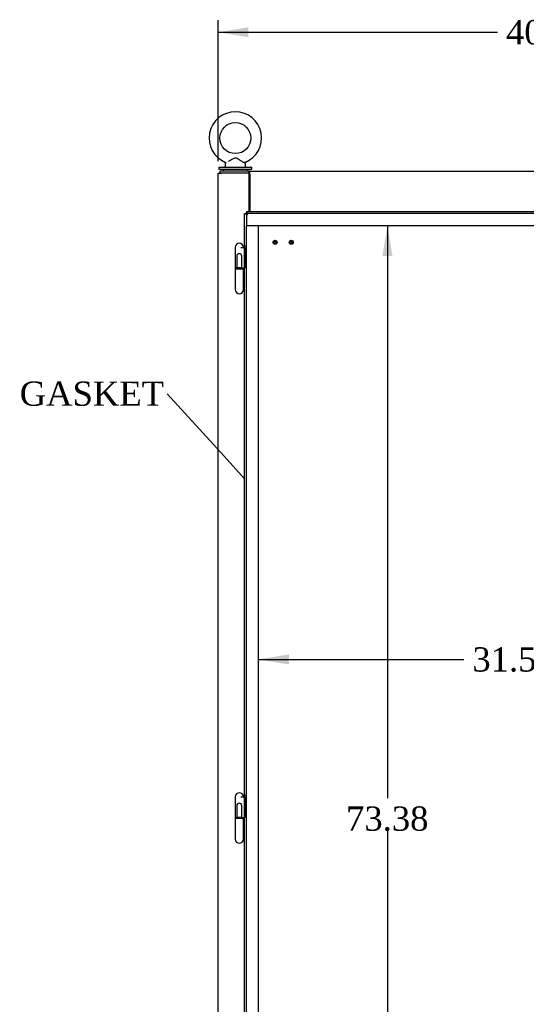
# Model space of a CAD drawing. Header units: inches. Extents: x 1 to 359, y -2 to 239.
# Tile 4 of 57: x 62 to 93, y 115 to 176. Entities that reach past the tile are written whole.
import ezdxf
from ezdxf import colors
from ezdxf.entities.mleader import LeaderData, LeaderLine
from ezdxf.enums import TextEntityAlignment as Align
from ezdxf.lldxf.tags import DXFTag
from ezdxf.math import Vec2, Vec3

# ---------------------------------------------------------------- set-up
doc = ezdxf.new("R2010")
doc.units = ezdxf.units.IN
doc.header["$MEASUREMENT"] = 0
for name, color, linetype in [('COM49747', 7, 'Continuous'), ('COM54272-5', 7, 'Continuous'), ('COM54275-6', 7, 'Continuous'), ('COM71137-8', 7, 'Continuous'), ('Default', 7, 'Continuous'), ('GSK11033', 7, 'Continuous'), ('HNG14563', 7, 'Continuous'), ('HNG14563B', 7, 'Continuous'), ('HNG14563MH', 7, 'Continuous'), ('SCS00681', 7, 'Continuous'), ('STD26020', 7, 'Continuous'), ('WAF25363', 7, 'Continuous'), ('WAM254785', 7, 'Continuous')]:
    doc.layers.add(name, color=color, linetype=linetype)
doc.styles.add('SEACAD_Times_New_Roman', font='times.ttf')
tags = doc.linetypes.add('HIDDEN2', pattern=[0.1875, 0.125, -0.0625]).pattern_tags.tags
tags[6:7] = [DXFTag(74, 4), DXFTag(75, 0), DXFTag(340, '0'), DXFTag(46, 0.0), DXFTag(50, 0.0), DXFTag(44, 0.0), DXFTag(45, 0.0)]
tags[4:5] = [DXFTag(74, 4), DXFTag(75, 0), DXFTag(340, '0'), DXFTag(46, 0.0), DXFTag(50, 0.0), DXFTag(44, 0.0), DXFTag(45, 0.0)]
doc.dimstyles.new('HAMMOND_(STH_-_300x200)', dxfattribs={"dimtxt": 1.5, "dimasz": 1.875, "dimexe": 0.75, "dimexo": 0.75, "dimgap": 0.375, "dimtad": 0, "dimtih": 1, "dimtoh": 1, "dimzin": 0, "dimdsep": 46, "dimtxsty": 'SEACAD_Times_New_Roman', "dimblk1": '_SE_FILLED', "dimblk2": '_SE_FILLED', "dimsah": 1, "dimcen": 0.75, "dimadec": 0, "dimazin": 0, "dimtfac": 0.8, "dimtofl": 0, "dimtmove": 0, "dimatfit": 3, "dimfxl": 0, "dimtolj": 1, "dimtzin": 0, "dimarcsym": 0})

# ---------------------------------------------------------------- blocks, each defined once
blk = doc.blocks.new('_SE_FILLED')
at = {"color": 0}
blk.add_line((0, 0), (-1, 0), dxfattribs=at)
blk.add_solid([(0, 0), (-1, -0.1665), (-1, 0.1665), (0, 0)], dxfattribs=at)
blk = doc.blocks.new('DMBLK1114')
at = {"layer": 'Default', "linetype": 'Continuous'}
for points in [[(76.193, 175.676), (74.318, 175.364), (76.193, 175.051)], [(113.193, 175.676), (113.193, 175.051), (115.068, 175.364)]]:
    blk.add_hatch(color=7, dxfattribs=at).paths.add_polyline_path(points)
at = {"layer": 'Default', "color": 7, "linetype": 'Continuous'}
for p, q in [((74.318, 167.391), (74.318, 176.114)), ((115.068, 167.391), (115.068, 176.114)), ((74.318, 175.364), (91.608, 175.364)), ((97.777, 175.364), (115.068, 175.364))]:
    blk.add_line(p, q, dxfattribs=at)
at = {"layer": 'Default', "color": 7, "linetype": 'Continuous', "style": 'SEACAD_Times_New_Roman'}
blk.add_text('40.75', height=1.5, dxfattribs=at).set_placement((92.133, 176.114), align=Align.TOP_LEFT)
blk = doc.blocks.new('DMBLK1115')
at = {"layer": 'Default', "linetype": 'Continuous'}
for points in [[(85.105, 161.516), (84.792, 163.391), (84.48, 161.516)], [(85.105, 91.891), (84.48, 91.891), (84.792, 90.016)]]:
    blk.add_hatch(color=7, dxfattribs=at).paths.add_polyline_path(points)
at = {"layer": 'Default', "color": 7, "linetype": 'Continuous'}
for p, q in [((84.792, 163.391), (84.792, 127.979)), ((84.792, 125.954), (84.792, 90.016))]:
    blk.add_line(p, q, dxfattribs=at)
at = {"layer": 'Default', "color": 7, "linetype": 'Continuous', "style": 'SEACAD_Times_New_Roman'}
blk.add_text('73.38', height=1.5, dxfattribs=at).set_placement((82.233, 127.454), align=Align.TOP_LEFT)
blk = doc.blocks.new('DMBLK1116')
at = {"layer": 'Default', "linetype": 'Continuous'}
for points in [[(78.693, 136.242), (78.693, 136.867), (76.818, 136.555)], [(106.525, 136.242), (108.4, 136.555), (106.525, 136.867)]]:
    blk.add_hatch(color=7, dxfattribs=at).paths.add_polyline_path(points)
at = {"layer": 'Default', "color": 7, "linetype": 'Continuous'}
for p, q in [((76.818, 136.555), (89.525, 136.555)), ((95.693, 136.555), (108.4, 136.555))]:
    blk.add_line(p, q, dxfattribs=at)
at = {"layer": 'Default', "color": 7, "linetype": 'Continuous', "style": 'SEACAD_Times_New_Roman'}
blk.add_text('31.58', height=1.5, dxfattribs=at).set_placement((90.05, 137.305), align=Align.TOP_LEFT)

msp = doc.modelspace()

# ---------------------------------------------------------------- linework, layer by layer
at = {"layer": 'COM49747', "color": 7, "linetype": 'Continuous'}
msp.add_line((76.24, 166.516), (76.26, 166.516), dxfattribs=at)
for radius, start in [(0.185, 86.90142), (0.06, 80.40593)]:
    msp.add_arc((76.26, 166.456), radius, start, 90, dxfattribs=at)
at = {"layer": 'COM54272-5', "color": 7, "linetype": 'Continuous'}
for p, q in [((74.443, 166.641), (74.443, 166.766)), ((76.24, 166.766), (74.443, 166.766)), ((76.24, 166.641), (76.24, 166.766)), ((76.27, 166.766), (76.24, 166.766)), ((76.27, 166.641), (76.24, 166.641)), ((76.27, 166.766), (112.116, 166.766)), ((76.27, 166.581), (76.27, 166.766)), ((76.27, 166.581), (76.27, 164.266))]:
    msp.add_line(p, q, dxfattribs=at)
at = {"layer": 'COM54275-6', "color": 7, "linetype": 'Continuous'}
for p, q in [((74.318, 89.468), (74.318, 166.641)), ((74.318, 166.641), (74.503, 166.641)), ((76.24, 166.641), (74.503, 166.641)), ((76.24, 164.266), (76.24, 166.641))]:
    msp.add_line(p, q, dxfattribs=at)
at = {"layer": 'COM71137-8', "color": 7, "linetype": 'Continuous'}
for p, q in [((75.943, 89.266), (75.943, 164.141)), ((75.943, 164.141), (76.018, 164.141)), ((76.068, 164.141), (76.018, 164.141)), ((76.068, 164.266), (112.318, 164.266)), ((76.068, 164.266), (76.068, 164.19)), ((76.068, 164.141), (76.068, 164.19)), ((76.114, 164.095), (76.068, 164.141)), ((76.128, 164.081), (76.127, 164.081)), ((76.127, 164.081), (76.127, 164.081)), ((76.127, 164.081), (76.128, 164.081)), ((76.128, 164.081), (76.128, 164.081))]:
    msp.add_line(p, q, dxfattribs=at)
at = {"layer": 'COM71137-8', "color": 7, "linetype": 'HIDDEN2'}
for p, q in [((76.068, 162.133), (75.943, 162.133)), ((76.068, 160.783), (75.943, 160.783)), ((76.068, 128.133), (75.943, 128.133)), ((76.068, 126.783), (75.943, 126.783))]:
    msp.add_line(p, q, dxfattribs=at)
at = {"layer": 'COM71137-8', "color": 7, "linetype": 'Continuous'}
for centre, start, end in [((76.782, 165.404), 238.83881, 243.66075), ((74.805, 163.427), 26.33925, 31.16119)]:
    msp.add_arc(centre, 1.476, start, end, dxfattribs=at)
at = {"layer": 'GSK11033', "color": 7, "linetype": 'HIDDEN2'}
for p, q in [((112.318, 164.141), (76.068, 164.141)), ((76.068, 164.141), (76.068, 163.391)), ((112.318, 163.391), (76.068, 163.391)), ((76.068, 90.016), (76.068, 163.391)), ((76.818, 163.391), (76.068, 163.391)), ((76.818, 90.016), (76.818, 163.391))]:
    msp.add_line(p, q, dxfattribs=at)
at = {"layer": 'HNG14563', "color": 7, "linetype": 'Continuous'}
for p, q in [((75.373, 162.055), (75.373, 160.783)), ((75.712, 162.053), (75.943, 162.053)), ((75.878, 162.053), (75.878, 162.055)), ((75.727, 160.783), (75.943, 160.783)), ((75.373, 128.055), (75.373, 126.783)), ((75.712, 128.053), (75.943, 128.053)), ((75.878, 128.053), (75.878, 128.055)), ((75.727, 126.783), (75.943, 126.783))]:
    msp.add_line(p, q, dxfattribs=at)
at = {"layer": 'HNG14563', "color": 7, "linetype": 'HIDDEN2'}
for p, q in [((75.469, 161.501), (75.469, 160.783)), ((75.782, 160.783), (75.782, 161.501)), ((75.943, 162.053), (75.971, 162.053)), ((75.971, 162.053), (75.971, 160.783)), ((75.971, 162.053), (75.989, 162.053)), ((75.989, 162.053), (75.989, 160.783)), ((75.943, 128.053), (75.971, 128.053)), ((75.971, 128.053), (75.971, 126.783)), ((75.971, 128.053), (75.989, 128.053)), ((75.989, 128.053), (75.989, 126.783)), ((75.469, 127.501), (75.469, 126.783)), ((75.782, 126.783), (75.782, 127.501))]:
    msp.add_line(p, q, dxfattribs=at)
at = {"layer": 'HNG14563', "color": 7, "linetype": 'Continuous'}
for centre in [(75.626, 162.055), (75.626, 128.055)]:
    msp.add_arc(centre, 0.253, 0, 180, dxfattribs=at)
at = {"layer": 'HNG14563', "color": 7, "linetype": 'HIDDEN2'}
for centre in [(75.626, 161.501), (75.626, 127.501)]:
    msp.add_arc(centre, 0.156, 0, 180, dxfattribs=at)
at = {"layer": 'HNG14563B', "color": 7, "linetype": 'Continuous'}
for p, q in [((75.727, 160.783), (75.373, 160.783)), ((75.373, 160.783), (75.373, 160.704)), ((75.879, 160.704), (75.373, 160.704)), ((75.879, 160.704), (75.879, 160.783)), ((75.727, 126.783), (75.373, 126.783)), ((75.373, 126.783), (75.373, 126.704)), ((75.879, 126.704), (75.879, 126.783)), ((75.879, 126.704), (75.373, 126.704))]:
    msp.add_line(p, q, dxfattribs=at)
at = {"layer": 'HNG14563B', "color": 7, "linetype": 'HIDDEN2'}
for p, q in [((75.462, 160.783), (75.462, 160.704)), ((75.79, 160.704), (75.79, 160.783)), ((75.462, 126.783), (75.462, 126.704)), ((75.79, 126.704), (75.79, 126.783))]:
    msp.add_line(p, q, dxfattribs=at)
at = {"layer": 'HNG14563MH', "color": 7, "linetype": 'Continuous'}
for p, q in [((75.373, 160.704), (75.373, 159.431)), ((75.878, 159.431), (75.878, 160.704)), ((75.373, 126.704), (75.373, 125.431)), ((75.878, 125.431), (75.878, 126.704))]:
    msp.add_line(p, q, dxfattribs=at)
for centre in [(75.626, 159.431), (75.626, 125.431)]:
    msp.add_arc(centre, 0.253, 180, 0, dxfattribs=at)
at = {"layer": 'SCS00681', "color": 7, "linetype": 'Continuous'}
for p, q in [((74.756, 167.2), (74.756, 167.081)), ((74.79, 167.264), (74.77, 167.239)), ((75.992, 167.239), (75.971, 167.264)), ((76.006, 167.081), (76.006, 167.2))]:
    msp.add_line(p, q, dxfattribs=at)
msp.add_circle((75.381, 168.816), 0.962, dxfattribs=at)
for centre, radius, start, end in [((75.381, 168.816), 1.624, 291.80733, 248.19854), ((74.816, 167.2), 0.06, 140.32138, 180), ((74.816, 167.081), 0.06, 180, 270), ((74.768, 167.279), 0.0269, 324.03627, 1.75902), ((75.946, 167.081), 0.06, 270, 0), ((75.993, 167.285), 0.025, 111.46081, 151.72869), ((75.946, 167.2), 0.06, 0, 39.67862)]:
    msp.add_arc(centre, radius, start, end, dxfattribs=at)
for points, knots in [([(75.973, 167.261), (75.973, 167.261), (75.952, 167.273), (75.899, 167.305), (75.876, 167.318), (75.827, 167.348), (75.8, 167.365), (75.715, 167.417), (75.656, 167.454), (75.565, 167.509), (75.534, 167.527), (75.471, 167.558), (75.437, 167.571), (75.367, 167.58), (75.33, 167.572), (75.264, 167.546), (75.233, 167.529), (75.141, 167.477), (75.081, 167.438), (75, 167.388), (74.976, 167.374), (74.954, 167.36)], [0.569027, 0.569027, 0.569027, 0.569027, 0.625, 0.625, 0.65625, 0.65625, 0.6875, 0.6875, 0.75, 0.75, 0.78125, 0.78125, 0.8125, 0.8125, 0.84375, 0.84375, 0.875, 0.875, 0.9375, 0.9375, 0.9633119, 0.9633119, 0.9633119, 0.9633119]), ([(74.789, 167.262), (74.789, 167.262), (74.789, 167.262), (74.788, 167.261), (74.788, 167.261), (74.788, 167.261)], [0.060851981, 0.060851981, 0.060851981, 0.060851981, 0.0625, 0.0625, 0.068630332, 0.068630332, 0.068630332, 0.068630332])]:
    msp.add_open_spline(points, degree=3, knots=knots, dxfattribs=at)
msp.add_open_spline([(74.79, 167.315), (74.78, 167.31), (74.775, 167.308), (74.776, 167.308)], degree=3, dxfattribs=at)
at = {"layer": 'STD26020', "color": 7, "linetype": 'HIDDEN2'}
for centre, radius in [((77.843, 162.366), 0.125), ((77.843, 162.366), 0.094), ((77.843, 162.366), 0.064), ((78.843, 162.366), 0.125), ((78.843, 162.366), 0.094), ((78.843, 162.366), 0.064)]:
    msp.add_circle(centre, radius, dxfattribs=at)
at = {"layer": 'WAF25363', "color": 7, "linetype": 'Continuous'}
for p, q in [((74.369, 167.021), (76.393, 167.021)), ((74.369, 167.021), (74.369, 166.891)), ((76.393, 166.891), (76.393, 167.021)), ((74.369, 166.891), (76.393, 166.891))]:
    msp.add_line(p, q, dxfattribs=at)
at = {"layer": 'WAM254785', "color": 7, "linetype": 'Continuous'}
for p, q in [((74.631, 166.891), (74.631, 166.766)), ((76.131, 166.766), (76.131, 166.891))]:
    msp.add_line(p, q, dxfattribs=at)

# ---------------------------------------------------------------- dimensions: what is measured, and where the dimension line sits
at = {"layer": 'Default', "color": 7, "linetype": 'Continuous'}
for base, p1, p2, angle, picture, middle in [((74.318, 175.364), (74.318, 166.641), (115.068, 166.641), 0, 'DMBLK1114', (94.693, 175.364)), ((84.792017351, 163.391014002), (76.067699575, 163.391014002), (76.067699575, 90.016014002), 270, 'DMBLK1115', (84.792017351, 126.703515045))]:
    dim = msp.add_linear_dim(base=base, p1=p1, p2=p2, angle=angle, text='\\A1;<>', dimstyle='HAMMOND_(STH_-_300x200)', dxfattribs=at)
    dim.commit()
    dim.dimension.update_dxf_attribs({"geometry": picture, "text_midpoint": middle, "dimtype": 161})
dim = msp.add_linear_dim(base=(108.4, 136.555), p1=(76.818, 163.391), p2=(108.4, 132.703), text='\\A1;<>', dimstyle='HAMMOND_(STH_-_300x200)', dxfattribs=at)
dim.commit()
dim.dimension.update_dxf_attribs({"geometry": 'DMBLK1116', "text_midpoint": (92.609, 136.555), "dimtype": 160})

# ---------------------------------------------------------------- leaders
ml = msp.add_multileader_mtext('Standard', dxfattribs=at)
ml.set_content('{\\pxsm0.9;\\fTimes New Roman|b0||i0||c0|p34;\\W1.;GASKET\\P}', color=7)
ml.set_leader_properties()
ml.set_arrow_properties(name='_SE_FILLED')
ml.build(insert=Vec2(0, 0))
ml.multileader.update_dxf_attribs({"dogleg_length": 0, "arrow_head_size": 1.875})
ctx = ml.context
ctx.base_point, ctx.char_height, ctx.arrow_head_size, ctx.landing_gap_size = Vec3(61.945, 152.324), 1.5, 1.875, 0.525
notes = []
notes.append((ctx, [(0, (1, 1, 0), (71.168, 152.984), (-1, 0), 0, [(0, [(75.943, 147.737)], 0, [])])]))
ctx.mtext.insert = Vec3(62.035, 153.75)
for ctx, leaders in notes:
    for number, flags, end, landing, length, lines in leaders:
        leader = LeaderData()
        leader.index, (leader.has_last_leader_line, leader.has_dogleg_vector, leader.attachment_direction) = number, flags
        leader.last_leader_point, leader.dogleg_vector, leader.dogleg_length = Vec3(end), Vec3(landing), length
        for number, points, colour, breaks in lines:
            line = LeaderLine()
            line.index, line.vertices, line.color, line.breaks = number, Vec3.list(points), colors.encode_raw_color(colour), breaks
            leader.lines.append(line)
        ctx.leaders.append(leader)

doc.saveas('drawing.dxf')
